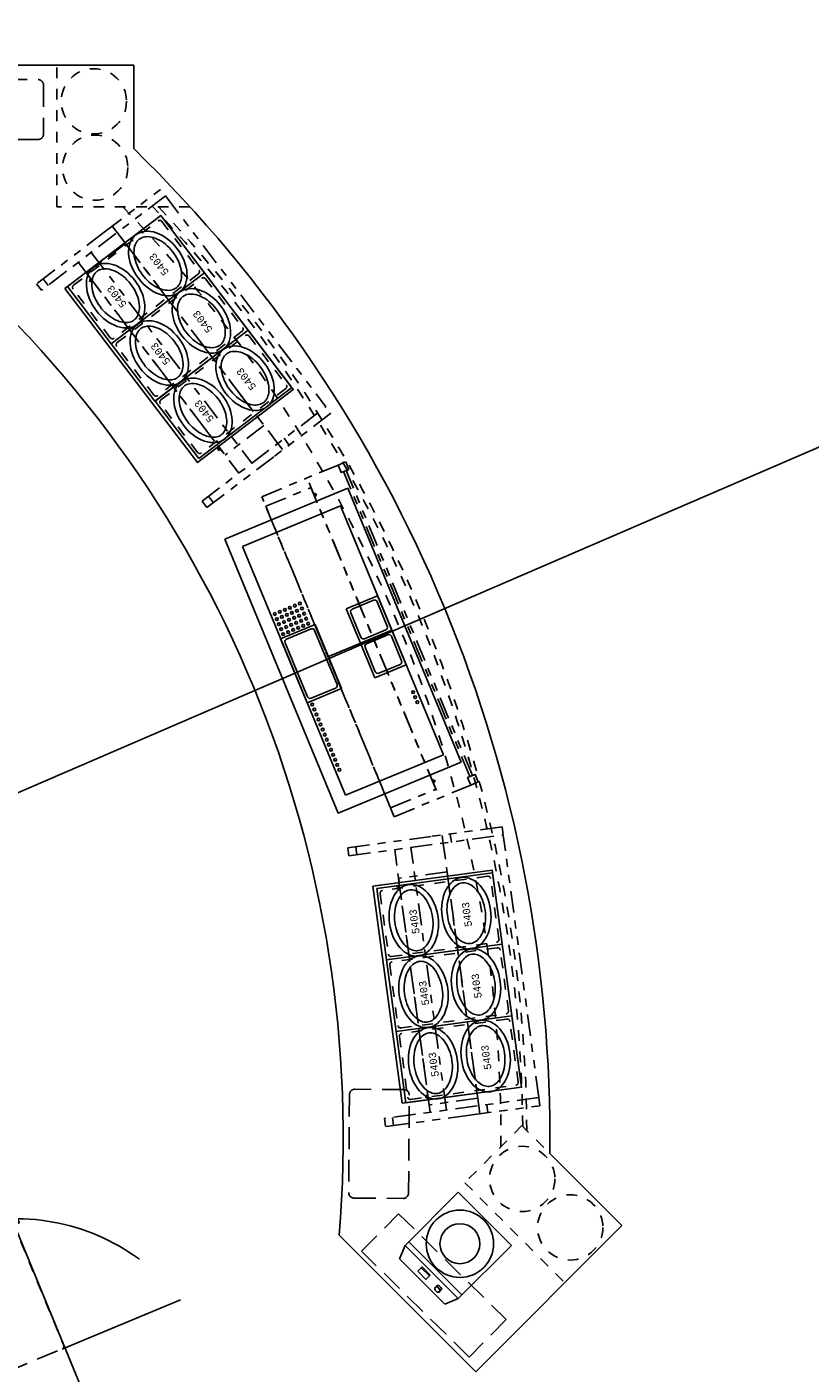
# Model space of a CAD drawing. Header units: inches. Extents: x -119 to 3951, y 0 to 4293.
# Tile 36 of 68: x 659 to 803, y 3066 to 3313. Entities that reach past the tile are written whole.
import ezdxf

# ---------------------------------------------------------------- set-up
doc = ezdxf.new("R2010")
doc.units = ezdxf.units.IN
doc.header["$LTSCALE"] = 48
doc.header["$MEASUREMENT"] = 0
for name, pattern in [('A1-DASH', [0.2383, 0.0833, -0.031, 0.031, -0.031, 0.031, -0.031]), ('DASHED', [0.75, 0.5, -0.25]), ('L-DASH', [0.1249, 0.0833, -0.0416]), ('S-DASH', [0.082, 0.041, -0.041])]:
    doc.linetypes.add(name, pattern=pattern)
for name, color, linetype in [('FS-BKD', 8, 'CONTINUOUS'), ('FS-CLRNC', 1, 'DASHED'), ('FS-DSH01', 1, 'S-DASH'), ('FS-DSH03', 1, 'L-DASH'), ('FS-DSHA1', 4, 'A1-DASH'), ('FS-EQBKD', 3, 'CONTINUOUS'), ('FS-EQCTR', 4, 'CONTINUOUS'), ('FS-EQPMT', 2, 'CONTINUOUS'), ('FS-POCHE', 8, 'CONTINUOUS')]:
    doc.layers.add(name, color=color, linetype=linetype)
doc.styles.add('PANS', font='MONOSIMP.SHX', dxfattribs={"height": 3})

# ---------------------------------------------------------------- blocks, each defined once
blk = doc.blocks.new('e2d0104p')
at = {"layer": 'FS-DSH03'}
for p, q in [((10, 0), (1, 0)), ((0, -1), (0, -19)), ((11, -19), (11, -1)), ((1, -20), (10, -20))]:
    blk.add_line(p, q, dxfattribs=at)
for centre, start, end in [((1, -1), 90, 180), ((10, -1), 0, 90), ((1, -19), 180, 270), ((10, -19), 270, 0)]:
    blk.add_arc(centre, 1, start, end, dxfattribs=at)
blk = doc.blocks.new('AS0981P')
at = {"layer": 'FS-CLRNC'}
blk.add_line((25.5, -29.06), (25.5, -52.5), dxfattribs=at)
blk.add_arc((35.38, -15.67), 38.13, 202.8883, 254.9812, dxfattribs=at)
at = {"layer": 'FS-DSH01'}
for p, q in [((0.25, -29.37), (0.25, -30.5)), ((0.5, -29.44), (25, -29.44)), ((1.06, -30.5), (1.06, -29.44)), ((0.25, -30.5), (1, -30.5)), ((1, -30.5), (1.06, -30.5))]:
    blk.add_line(p, q, dxfattribs=at)
for centre, start, end in [((0.5, -28.94), 180, 270), ((25, -28.94), 270, 0)]:
    blk.add_arc(centre, 0.5, start, end, dxfattribs=at)
at = {"layer": 'FS-DSH03'}
for p, q in [((0, 0), (25.5, 0)), ((0, -28.94), (0, 0)), ((0, 0), (0, -3)), ((25.5, 0), (25.5, -28.94))]:
    blk.add_line(p, q, dxfattribs=at)
blk = doc.blocks.new('PAN5403-P')
at = {"layer": 'FS-EQPMT'}
blk.add_ellipse((-0.08, 0.03), major_axis=(6.62, 0), ratio=0.679245, dxfattribs=at)
blk.add_open_spline([(5.55, 0.03), (5.55, 0.36), (5.47, 0.69), (5.14, 1.37), (4.88, 1.7), (4.17, 2.33), (3.72, 2.62), (2.69, 3.09), (2.1, 3.28), (0.87, 3.51), (0.21, 3.55), (-1.08, 3.5), (-1.71, 3.4), (-2.89, 3.08), (-3.44, 2.85), (-4.36, 2.31), (-4.74, 1.99), (-5.31, 1.34), (-5.5, 1), (-5.71, 0.33), (-5.73, 0), (-5.61, -0.66), (-5.47, -0.99), (-5.01, -1.66), (-4.68, -1.99), (-3.84, -2.57), (-3.33, -2.83), (-2.21, -3.22), (-1.59, -3.36), (-0.32, -3.49), (0.34, -3.48), (1.61, -3.32), (2.22, -3.18), (3.32, -2.76), (3.81, -2.5), (4.62, -1.9), (4.93, -1.57), (5.36, -0.9), (5.49, -0.56), (5.54, -0.14), (5.55, -0.05), (5.55, 0.03)], degree=3, knots=[0, 0, 0, 0, 0.326047, 0.326047, 0.652094, 0.652094, 0.978141, 0.978141, 1.304188, 1.304188, 1.630235, 1.630235, 1.956282, 1.956282, 2.282328, 2.282328, 2.608375, 2.608375, 2.934422, 2.934422, 3.260469, 3.260469, 3.586516, 3.586516, 3.912563, 3.912563, 4.23861, 4.23861, 4.564657, 4.564657, 4.890704, 4.890704, 5.216751, 5.216751, 5.542798, 5.542798, 5.868845, 5.868845, 6.194892, 6.194892, 6.283185, 6.283185, 6.283185, 6.283185], dxfattribs=at)
at = {"layer": 'FS-EQPMT', "style": 'PANS'}
blk.add_text('5403', height=1.35, dxfattribs=at).set_placement((-2.63, -0.72))
blk = doc.blocks.new('bc-1')
at = {"layer": 'FS-DSH01'}
for p, q in [((0.5, -20.5), (0.5, -1)), ((1, -0.5), (12.25, -0.5)), ((12.75, -1), (12.75, -20.5)), ((12.25, -21), (1, -21))]:
    blk.add_line(p, q, dxfattribs=at)
for centre, start, end in [((1, -1), 90, 180), ((12.25, -1), 0, 90), ((1, -20.5), 180, 270), ((12.25, -20.5), 270, 0)]:
    blk.add_arc(centre, 0.5, start, end, dxfattribs=at)
at = {"layer": 'FS-EQBKD'}
for p, q in [((0, -21.5), (0, 0)), ((0, 0), (13.25, 0)), ((13.25, 0), (13.25, -21.5)), ((13.25, -21.5), (0, -21.5))]:
    blk.add_line(p, q, dxfattribs=at)
blk = doc.blocks.new('COOKTEK MCSERIES')
at = {"layer": 'FS-BKD'}
blk.add_circle((6.9, -6.49), 6.19, dxfattribs=at)
at = {"layer": 'FS-EQPMT'}
for p, q in [((0, -13.81), (0, 0)), ((0, 0), (13.81, 0)), ((13.81, 0), (13.81, -13.81)), ((0, -12.87), (13.81, -12.87)), ((0, -13.81), (1, -16.31)), ((13.81, -13.81), (0, -13.81)), ((5, -14.43), (7.12, -14.43)), ((5, -15.56), (5, -14.43)), ((5, -14.62), (7.12, -14.62)), ((7.12, -14.43), (7.12, -15.56)), ((13.81, -13.81), (12.81, -16.31)), ((1, -16.31), (12.81, -16.31)), ((7.12, -15.56), (5, -15.56)), ((9.37, -15), (9.37, -15.37)), ((10.5, -15), (10.5, -15.37))]:
    blk.add_line(p, q, dxfattribs=at)
blk.add_circle((6.9, -6.49), 3.67, dxfattribs=at)
blk.add_ellipse((9.93, -15), major_axis=(-0.562, 0), ratio=0.666667, start_param=3.141593, end_param=6.283185, dxfattribs=at)
blk.add_ellipse((9.93, -15.37), major_axis=(-0.562, 0), ratio=0.666667, dxfattribs=at)
blk = doc.blocks.new('V16SP-P')
at = {"layer": 'FS-EQPMT'}
for p, q in [((0, 6.875), (0, 0)), ((6.25, 6.875), (0, 6.875)), ((0.5, 5.875), (0.5, 1)), ((5.25, 6.375), (1, 6.375)), ((5.75, 1), (5.75, 5.875)), ((6.25, 0), (6.25, 6.875)), ((6.25, 0), (0, 0)), ((5.25, 0.5), (1, 0.5))]:
    blk.add_line(p, q, dxfattribs=at)
for centre, start, end in [((1, 5.875), 90, 180), ((5.25, 5.875), 0, 90), ((1, 1), 180, 270), ((5.25, 1), 270, 0)]:
    blk.add_arc(centre, 0.5, start, end, dxfattribs=at)
blk = doc.blocks.new('HTA054P')
at = {"layer": 'FS-DSHA1'}
for p, q in [((0, 0), (42, 0)), ((0, 0), (0, -9)), ((42, 0), (42, -9)), ((0, -9), (42, -9)), ((1.27, -9.31), (1.27, -9)), ((1.77, -9.31), (1.27, -9.31)), ((1.52, -9.31), (1.52, -9.56)), ((1.77, -9.31), (1.77, -9)), ((40.23, -9.31), (40.23, -9)), ((40.23, -9.31), (40.73, -9.31)), ((40.48, -9.31), (40.48, -9.56)), ((40.73, -9.31), (40.73, -9))]:
    blk.add_line(p, q, dxfattribs=at)
blk = doc.blocks.new('HTA057P')
at = {"layer": 'FS-DSHA1'}
for p, q in [((0, 0), (60, 0)), ((0, 0), (0, -9)), ((60, 0), (60, -9)), ((0, -9), (60, -9)), ((1.27, -9.31), (1.27, -9)), ((1.77, -9.31), (1.27, -9.31)), ((1.52, -9.31), (1.52, -9.56)), ((1.77, -9.31), (1.77, -9)), ((58.23, -9.31), (58.23, -9)), ((58.23, -9.31), (58.73, -9.31)), ((58.48, -9.31), (58.48, -9.56)), ((58.73, -9.31), (58.73, -9))]:
    blk.add_line(p, q, dxfattribs=at)
blk = doc.blocks.new('V13SP-P')
at = {"layer": 'FS-EQPMT'}
for p, q in [((0, 0), (0, 6.875)), ((0, 6.875), (12.75, 6.875)), ((0.5, 1), (0.5, 5.875)), ((1, 6.375), (11.75, 6.375)), ((12.25, 5.875), (12.25, 1)), ((12.75, 6.875), (12.75, 0)), ((12.75, 0), (0, 0)), ((11.75, 0.5), (1, 0.5))]:
    blk.add_line(p, q, dxfattribs=at)
for centre, start, end in [((1, 5.875), 90, 180), ((11.75, 5.875), 0, 90), ((1, 1), 180, 270), ((11.75, 1), 270, 0)]:
    blk.add_arc(centre, 0.5, start, end, dxfattribs=at)

msp = doc.modelspace()

# ---------------------------------------------------------------- linework, layer by layer
at = {"layer": 'FS-DSH01'}
for p, q in [((664.74, 3280.15), (664.74, 3306.15)), ((689.16, 3280.15), (664.74, 3280.15)), ((750.22, 3111.27), (739.73, 3100.78)), ((754.24, 3107.25), (750.22, 3111.27)), ((739.73, 3100.78), (758.11, 3082.39))]:
    msp.add_line(p, q, dxfattribs=at)
for centre in [(671.52, 3299.51), (671.76, 3287.32), (750.28, 3101.49), (759.11, 3092.56)]:
    msp.add_circle(centre, 6, dxfattribs=at)
for radius, start, end in [(245.19, 359.6153, 44.2522), (249.19, 0.4801, 43.3629), (249.94, 0.3055, 43.2007)]:
    msp.add_arc((501.18, 3109.05), radius, start, end, dxfattribs=at)
at = {"layer": 'FS-DSH03'}
msp.add_lwpolyline([(747.33, 3075.63), (740.55, 3068.73), (720.75, 3088.18), (727.53, 3095.08)], close=True, dxfattribs=at)
at = {"layer": 'FS-DSHA1'}
for p, q in [((673.42, 3275.45), (683.77, 3283.33)), ((684.68, 3282.14), (661.89, 3264.78)), ((684.68, 3282.14), (714.19, 3243.38)), ((673.42, 3275.45), (660.98, 3265.98)), ((674.91, 3276.58), (675.82, 3275.39)), ((675.82, 3275.39), (705.29, 3236.69)), ((671.04, 3271.75), (700.56, 3233)), ((668.66, 3269.93), (698.17, 3231.18)), ((660.98, 3265.98), (661.89, 3264.78)), ((662.18, 3266.89), (663.09, 3265.69)), ((691.41, 3226.03), (714.19, 3243.38)), ((715.1, 3242.19), (704.76, 3234.31)), ((705.29, 3236.69), (706.2, 3235.5)), ((706.48, 3237.6), (707.39, 3236.4)), ((692.32, 3224.84), (704.76, 3234.31)), ((702.39, 3226.85), (716.44, 3232.67)), ((740.66, 3175.42), (717.44, 3231.46)), ((741.12, 3175.61), (717.9, 3231.65)), ((734.49, 3172.87), (710.71, 3230.29)), ((691.41, 3226.03), (692.32, 3224.84)), ((692.61, 3226.94), (693.51, 3225.74)), ((726.75, 3168.04), (702.39, 3226.85)), ((726.75, 3168.04), (740.8, 3173.85)), ((718.21, 3162.34), (733.7, 3164.44)), ((718.41, 3160.85), (746.79, 3164.69)), ((746.59, 3166.18), (733.7, 3164.44)), ((735.76, 3163.13), (735.56, 3164.62)), ((737.25, 3163.33), (737.04, 3164.82)), ((746.79, 3164.69), (746.59, 3166.18)), ((753.32, 3116.42), (746.8, 3164.62)), ((718.41, 3160.85), (718.21, 3162.34)), ((719.89, 3161.06), (719.69, 3162.54)), ((733.36, 3113.72), (726.83, 3161.99)), ((736.34, 3114.12), (729.8, 3162.4)), ((742.28, 3114.92), (735.76, 3163.13)), ((753.32, 3116.42), (724.94, 3112.58)), ((740.63, 3113.19), (753.52, 3114.93)), ((742.48, 3113.44), (742.28, 3114.92)), ((743.97, 3113.64), (743.77, 3115.13)), ((753.52, 3114.93), (753.32, 3116.42)), ((725.14, 3111.09), (724.94, 3112.58)), ((740.63, 3113.19), (725.14, 3111.09)), ((726.63, 3111.29), (726.43, 3112.78))]:
    msp.add_line(p, q, dxfattribs=at)
msp.add_point((704.78, 3237.37), dxfattribs=at)
at = {"layer": 'FS-EQCTR'}
for p, q in [((678.85, 3306.15), (640.85, 3306.15)), ((678.85, 3290.83), (678.85, 3306.15)), ((755.35, 3106.15), (768.61, 3092.89)), ((768.61, 3092.89), (741.74, 3066.02)), ((716.62, 3091.14), (741.74, 3066.02))]:
    msp.add_line(p, q, dxfattribs=at)
for radius, start, end in [(254.19, 359.3454, 45.6546), (216.19, 355.246, 49.754)]:
    msp.add_arc((501.18, 3109.05), radius, start, end, dxfattribs=at)
at = {"layer": 'FS-EQPMT'}
for p, q in [((718.2, 3228.44), (695.57, 3219.07)), ((739.06, 3178.09), (718.2, 3228.44)), ((716.85, 3225.18), (698.83, 3217.71)), ((723.74, 3208.55), (716.85, 3225.18)), ((695.57, 3219.07), (716.42, 3168.72)), ((698.83, 3217.71), (717.78, 3171.98)), ((735.79, 3179.44), (721.82, 3213.17)), ((714.65, 3197.47), (726.32, 3202.31)), ((708.3, 3194.85), (710.6, 3189.3)), ((717.78, 3171.98), (735.79, 3179.44)), ((716.42, 3168.72), (739.06, 3178.09)), ((677.88, 3042.13), (642.36, 3128.23))]:
    msp.add_line(p, q, dxfattribs=at)
for points in [[(666.2, 3265.13), (690.58, 3233.13), (708.18, 3246.54), (683.81, 3278.54)], [(717.82, 3233.24), (716.44, 3232.67), (717.01, 3231.28), (718.39, 3231.86)], [(742.18, 3174.43), (740.8, 3173.85), (740.22, 3175.24), (741.61, 3175.81)], [(728.23, 3115.38), (722.84, 3155.25), (744.77, 3158.21), (750.16, 3118.34)]]:
    msp.add_lwpolyline(points, close=True, dxfattribs=at)
for centre in [(706.64, 3206.06), (707.56, 3206.45), (708.48, 3206.83), (708.87, 3205.9), (709.41, 3207.21), (709.79, 3206.29), (704.79, 3205.3), (705.17, 3204.37), (705.55, 3203.45), (705.71, 3205.68), (706.09, 3204.76), (706.48, 3203.83), (707.02, 3205.14), (707.4, 3204.22), (707.94, 3205.52), (708.33, 3204.6), (708.71, 3203.67), (709.25, 3204.98), (709.63, 3204.06), (710.17, 3205.36), (710.56, 3204.44), (710.94, 3203.52), (705.94, 3202.53), (706.32, 3201.6), (706.86, 3202.91), (707.24, 3201.98), (707.78, 3203.29), (708.17, 3202.37), (709.09, 3202.75), (710.01, 3203.13), (711.68, 3188.67), (730.22, 3190.94), (730.6, 3190.01), (730.99, 3189.09), (712.06, 3187.74), (712.44, 3186.82), (712.82, 3185.9), (713.21, 3184.97), (713.59, 3184.05), (713.97, 3183.12), (714.36, 3182.2), (714.74, 3181.28), (715.12, 3180.35), (715.5, 3179.43), (715.89, 3178.51), (716.27, 3177.58), (716.65, 3176.66)]:
    msp.add_circle(centre, 0.25, dxfattribs=at)
at = {"layer": 'FS-POCHE'}
msp.add_line((1171.68, 3394.22), (486.97, 3098.91), dxfattribs=at)

# ---------------------------------------------------------------- block references
at = {"layer": 'FS-DSHA1'}
for p, rotation in [((677.35, 3273.37), 307.2957303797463), ((736.46, 3157.92), 277.7042696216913)]:
    msp.add_blockref('HTA054P', p, dxfattribs=dict(at, rotation=rotation))
at = {"layer": 'FS-EQPMT', "xscale": -1}
for name, p, rotation in [('e2d0104p', (642.27, 3303.5), 90.00000000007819), ('V16SP-P', (726.32, 3202.31), 22.50000000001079), ('bc-1', (723.53, 3154.85), 97.70426962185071), ('bc-1', (723.53, 3154.85), 97.70426962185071), ('bc-1', (723.53, 3154.85), 97.70426962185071), ('bc-1', (723.53, 3154.85), 97.70426962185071), ('bc-1', (725.3, 3141.72), 97.70426962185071), ('bc-1', (725.3, 3141.72), 97.70426962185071), ('bc-1', (725.3, 3141.72), 97.70426962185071), ('bc-1', (725.3, 3141.72), 97.70426962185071), ('bc-1', (727.08, 3128.59), 97.70426962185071), ('bc-1', (727.08, 3128.59), 97.70426962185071), ('bc-1', (727.08, 3128.59), 97.70426962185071), ('bc-1', (727.08, 3128.59), 97.70426962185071), ('AS0981P', (629.21, 3082.72), 112.502699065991)]:
    msp.add_blockref(name, p, dxfattribs=dict(at, rotation=rotation))
at = {"layer": 'FS-EQPMT'}
for name, p, rotation in [('bc-1', (674.73, 3254.97), 127.2957303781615), ('bc-1', (674.73, 3254.97), 127.2957303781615), ('bc-1', (674.73, 3254.97), 127.2957303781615), ('bc-1', (674.73, 3254.97), 127.2957303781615), ('PAN5403-P', (683.25, 3269.79), 127.2957303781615), ('PAN5403-P', (683.25, 3269.79), 127.2957303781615), ('PAN5403-P', (683.25, 3269.79), 127.2957303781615), ('PAN5403-P', (683.25, 3269.79), 127.2957303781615), ('PAN5403-P', (675.49, 3263.88), 127.2957303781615), ('PAN5403-P', (675.49, 3263.88), 127.2957303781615), ('PAN5403-P', (675.49, 3263.88), 127.2957303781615), ('PAN5403-P', (675.49, 3263.88), 127.2957303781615), ('bc-1', (682.76, 3244.43), 127.2957303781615), ('bc-1', (682.76, 3244.43), 127.2957303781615), ('bc-1', (682.76, 3244.43), 127.2957303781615), ('bc-1', (682.76, 3244.43), 127.2957303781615), ('PAN5403-P', (691.27, 3259.25), 127.2957303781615), ('PAN5403-P', (683.52, 3253.34), 127.2957303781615), ('PAN5403-P', (683.52, 3253.34), 127.2957303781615), ('PAN5403-P', (683.52, 3253.34), 127.2957303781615), ('PAN5403-P', (683.52, 3253.34), 127.2957303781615), ('bc-1', (690.79, 3233.89), 127.2957303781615), ('bc-1', (690.79, 3233.89), 127.2957303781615), ('bc-1', (690.79, 3233.89), 127.2957303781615), ('bc-1', (690.79, 3233.89), 127.2957303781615), ('PAN5403-P', (699.3, 3248.71), 127.2957303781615), ('PAN5403-P', (699.3, 3248.71), 127.2957303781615), ('PAN5403-P', (699.3, 3248.71), 127.2957303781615), ('PAN5403-P', (699.3, 3248.71), 127.2957303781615), ('PAN5403-P', (691.55, 3242.8), 127.2957303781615), ('PAN5403-P', (691.55, 3242.8), 127.2957303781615), ('PAN5403-P', (691.55, 3242.8), 127.2957303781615), ('PAN5403-P', (691.55, 3242.8), 127.2957303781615), ('HTA057P', (726.08, 3169.65), 112.4999999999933), ('V13SP-P', (717.07, 3191.61), 112.5000000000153), ('V16SP-P', (726.32, 3202.31), 202.5000000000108), ('PAN5403-P', (740.02, 3150.4), 97.7042696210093), ('PAN5403-P', (730.36, 3149.09), 97.7042696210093), ('PAN5403-P', (741.8, 3137.27), 97.7042696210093), ('PAN5403-P', (732.14, 3135.96), 97.7042696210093), ('PAN5403-P', (733.91, 3122.83), 97.7042696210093), ('PAN5403-P', (743.58, 3124.14), 97.7042696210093), ('e2d0104p', (729.36, 3097.88), 179.5288792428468), ('COOKTEK MCSERIES', (738.53, 3099.04), 314.9999999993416)]:
    msp.add_blockref(name, p, dxfattribs=dict(at, rotation=rotation))

doc.saveas('drawing.dxf')
